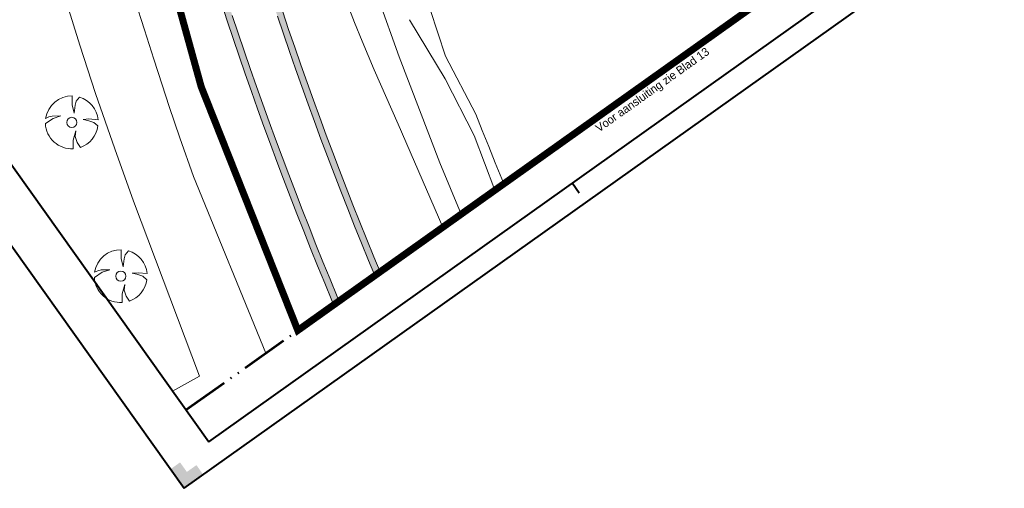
# Model space of a CAD drawing. Header units: metres. Extents: x 148316 to 148653, y 486436 to 486744.
# Tile 6 of 110: x 148400 to 148483, y 486436 to 486476. Entities that reach past the tile are written whole.
import ezdxf

# ---------------------------------------------------------------- set-up
doc = ezdxf.new("R2010")
doc.units = ezdxf.units.M
doc.header["$MEASUREMENT"] = 0
doc.linetypes.add('bladgr', pattern=[6.12, 4, -0.66, 0.07, -0.66, 0.07, -0.66])
for name, color, linetype, lineweight in [('BWR-best-situatie', 2, 'Continuous', 13), ('TOP-L-topo objecten punt', 7, 'Continuous', 0), ('TOP-L-topo objecten vlak', 7, 'Continuous', 0), ('WVB-alg-bladgrens', 2, 'bladgr', 53), ('WVB-alg-onderhoek', 7, 'Continuous', 30), ('WVB-alg-werkgrens', 6, 'Continuous', 53), ('WVB-raster-80%', 252, 'Continuous', 30), ('WVB-tekst-dik 035', 1, 'Continuous', 40)]:
    doc.layers.add(name, color=color, linetype=linetype, lineweight=lineweight)
doc.styles.add('Style-WORKING', font='WORKING.shx')

# ---------------------------------------------------------------- blocks, each defined once
blk = doc.blocks.new('BBOOM')
at = {"layer": 'BWR-best-situatie'}
for p, q in [((0.016, 0.603), (0.016, 0.9)), ((0.016, 0.804), (0.016, 0.871)), ((0.15, 0.72), (0.116, 0.586)), ((0.26, 0.861), (0.15, 0.72)), ((0.083, 0.318), (0.016, 0.603)), ((0.116, 0.586), (0.083, 0.318)), ((-0.9, -0.042), (-0.637, 0.135)), ((-0.787, 0.185), (-0.89, 0.134)), ((-0.67, 0.217), (-0.787, 0.185)), ((-0.368, 0.218), (-0.67, 0.217)), ((-0.637, 0.135), (-0.368, 0.218)), ((0.384, 0.1), (0.586, 0.117)), ((0.551, 0.067), (0.384, 0.1)), ((0.752, 0), (0.551, 0.067)), ((0.586, 0.117), (0.895, 0.092)), ((0.89, -0.121), (0.752, 0)), ((0.133, -0.283), (0.05, -0.603)), ((0.116, -0.484), (0.133, -0.283)), ((0.05, -0.603), (0.051, -0.899)), ((0.184, -0.685), (0.116, -0.484)), ((0.293, -0.851), (0.184, -0.685))]:
    blk.add_line(p, q, dxfattribs=at)
blk.add_circle((0, 0), 0.174, dxfattribs=at)
for start, end in [(88.9495, 171.4867), (5.8447, 73.1614), (182.6375, 273.2485), (289.0687, 352.197)]:
    blk.add_arc((-0.001, 0), 0.9, start, end, dxfattribs=at)

msp = doc.modelspace()

# ---------------------------------------------------------------- hatches: boundary and pattern name
at = {"layer": 'WVB-alg-onderhoek', "lineweight": 40}
msp.add_hatch(color=256, dxfattribs=at).paths.add_polyline_path([(148413.612, 486436.479), (148412.452, 486438.109), (148413.267, 486438.688), (148413.847, 486437.874), (148414.661, 486438.454), (148415.241, 486437.639)])
at = {"layer": 'WVB-raster-80%', "lineweight": 0}
for points in [[(148426.349, 486452.101), (148426.813, 486452.432), (148426.65, 486452.82), (148426.038, 486454.295), (148425.432, 486455.773), (148424.835, 486457.254), (148424.244, 486458.738), (148423.66, 486460.224), (148423.084, 486461.714), (148422.514, 486463.206), (148421.952, 486464.701), (148421.397, 486466.198), (148420.849, 486467.698), (148420.309, 486469.201), (148419.775, 486470.707), (148419.249, 486472.215), (148418.731, 486473.725), (148418.219, 486475.238), (148417.715, 486476.753), (148417.218, 486478.271), (148416.728, 486479.791), (148416.246, 486481.314), (148415.771, 486482.838), (148415.303, 486484.365), (148414.843, 486485.895), (148414.39, 486487.426), (148413.944, 486488.96), (148413.506, 486490.495), (148413.075, 486492.033), (148412.652, 486493.573), (148412.236, 486495.115), (148411.827, 486496.659), (148411.426, 486498.205), (148411.032, 486499.753), (148410.646, 486501.302), (148410.267, 486502.854), (148409.896, 486504.407), (148409.566, 486505.822), (148409.243, 486507.238), (148408.927, 486508.656), (148408.619, 486510.075), (148408.318, 486511.497), (148408.024, 486512.919), (148407.737, 486514.343), (148407.458, 486515.769), (148407.186, 486517.196), (148406.922, 486518.624), (148406.664, 486520.054), (148406.414, 486521.485), (148406.172, 486522.917), (148405.937, 486524.351), (148405.709, 486525.786), (148405.488, 486527.222), (148405.275, 486528.658), (148405.07, 486530.097), (148404.871, 486531.536), (148404.68, 486532.976), (148404.497, 486534.417), (148404.321, 486535.859), (148404.152, 486537.302), (148403.991, 486538.745), (148403.837, 486540.19), (148403.69, 486541.635), (148403.551, 486543.081), (148403.455, 486544.134), (148403.003, 486544.104), (148403.167, 486541.823), (148403.316, 486540.347), (148403.471, 486538.873), (148403.635, 486537.399), (148403.806, 486535.926), (148403.985, 486534.453), (148404.171, 486532.982), (148404.365, 486531.512), (148404.567, 486530.043), (148404.776, 486528.575), (148404.993, 486527.108), (148405.217, 486525.642), (148405.449, 486524.177), (148405.689, 486522.713), (148405.936, 486521.251), (148406.191, 486519.79), (148406.453, 486518.331), (148406.723, 486516.872), (148407.001, 486515.416), (148407.286, 486513.96), (148407.579, 486512.506), (148407.879, 486511.054), (148408.186, 486509.603), (148408.501, 486508.154), (148408.824, 486506.707), (148409.154, 486505.261), (148409.492, 486503.817), (148409.862, 486502.271), (148410.24, 486500.727), (148410.625, 486499.185), (148411.018, 486497.644), (148411.418, 486496.106), (148411.825, 486494.569), (148412.24, 486493.035), (148412.662, 486491.502), (148413.092, 486489.972), (148413.529, 486488.443), (148413.973, 486486.917), (148414.425, 486485.393), (148414.883, 486483.871), (148415.35, 486482.351), (148415.823, 486480.834), (148416.304, 486479.319), (148416.792, 486477.806), (148417.287, 486476.295), (148417.79, 486474.787), (148418.3, 486473.282), (148418.817, 486471.778), (148419.341, 486470.278), (148419.872, 486468.78), (148420.411, 486467.284), (148420.957, 486465.791), (148421.51, 486464.301), (148422.07, 486462.813), (148422.637, 486461.328), (148423.212, 486459.846), (148423.793, 486458.366), (148424.382, 486456.89), (148424.978, 486455.416), (148425.58, 486453.945), (148426.19, 486452.477)], [(148429.847, 486454.591), (148430.293, 486454.908), (148429.765, 486456.184), (148429.164, 486457.657), (148428.57, 486459.133), (148427.983, 486460.612), (148427.403, 486462.093), (148426.831, 486463.577), (148426.265, 486465.064), (148425.707, 486466.554), (148425.156, 486468.047), (148424.613, 486469.542), (148424.076, 486471.04), (148423.547, 486472.54), (148423.025, 486474.043), (148422.51, 486475.548), (148422.003, 486477.056), (148421.503, 486478.566), (148421.01, 486480.079), (148420.525, 486481.594), (148420.047, 486483.111), (148419.576, 486484.631), (148419.112, 486486.153), (148418.656, 486487.677), (148418.207, 486489.203), (148417.766, 486490.732), (148417.332, 486492.262), (148416.906, 486493.795), (148416.487, 486495.33), (148416.075, 486496.867), (148415.671, 486498.405), (148415.274, 486499.946), (148414.884, 486501.488), (148414.502, 486503.033), (148414.128, 486504.579), (148413.798, 486505.985), (148413.476, 486507.393), (148413.161, 486508.803), (148412.853, 486510.214), (148412.552, 486511.626), (148412.259, 486513.041), (148411.973, 486514.456), (148411.694, 486515.874), (148411.422, 486517.292), (148411.158, 486518.712), (148410.901, 486520.133), (148410.651, 486521.556), (148410.409, 486522.98), (148410.174, 486524.405), (148409.947, 486525.831), (148409.726, 486527.259), (148409.513, 486528.687), (148409.308, 486530.117), (148409.11, 486531.547), (148408.919, 486532.979), (148408.735, 486534.412), (148408.559, 486535.845), (148408.39, 486537.28), (148408.229, 486538.715), (148408.075, 486540.151), (148407.928, 486541.588), (148407.789, 486543.026), (148407.634, 486544.408), (148407.151, 486544.383), (148407.151, 486544.376), (148407.273, 486543.053), (148407.414, 486541.597), (148407.563, 486540.143), (148407.719, 486538.69), (148407.882, 486537.237), (148408.053, 486535.785), (148408.232, 486534.334), (148408.417, 486532.884), (148408.61, 486531.435), (148408.81, 486529.987), (148409.018, 486528.54), (148409.233, 486527.094), (148409.455, 486525.649), (148409.685, 486524.205), (148409.922, 486522.762), (148410.166, 486521.321), (148410.417, 486519.881), (148410.676, 486518.442), (148410.942, 486517.004), (148411.216, 486515.568), (148411.496, 486514.134), (148411.784, 486512.7), (148412.079, 486511.269), (148412.382, 486509.838), (148412.692, 486508.41), (148413.008, 486506.982), (148413.333, 486505.557), (148413.664, 486504.133), (148414.04, 486502.591), (148414.424, 486501.051), (148414.815, 486499.514), (148415.214, 486497.977), (148415.619, 486496.443), (148416.032, 486494.911), (148416.453, 486493.381), (148416.881, 486491.853), (148417.316, 486490.326), (148417.758, 486488.802), (148418.208, 486487.281), (148418.665, 486485.761), (148419.129, 486484.243), (148419.6, 486482.728), (148420.079, 486481.215), (148420.565, 486479.704), (148421.058, 486478.196), (148421.559, 486476.69), (148422.066, 486475.186), (148422.581, 486473.685), (148423.103, 486472.187), (148423.632, 486470.691), (148424.168, 486469.197), (148424.712, 486467.706), (148425.262, 486466.218), (148425.82, 486464.732), (148426.385, 486463.249), (148426.957, 486461.769), (148427.536, 486460.291), (148428.122, 486458.816), (148428.715, 486457.344), (148429.315, 486455.875)]]:
    msp.add_hatch(color=256, dxfattribs=at).paths.add_polyline_path(points, flags=0)

# ---------------------------------------------------------------- linework, layer by layer
at = {"layer": 'TOP-L-topo objecten vlak', "color": 7, "linetype": 'Continuous', "lineweight": 0}
for p, q in [((148428.71, 486482.219), (148431.932, 486473.216)), ((148427.165, 486478.626), (148428.127, 486476.158)), ((148428.127, 486476.158), (148428.769, 486474.565)), ((148435.83, 486471.355), (148432.79, 486476.385)), ((148428.769, 486474.565), (148429.791, 486472.115)), ((148431.932, 486473.216), (148435.381, 486464.197)), ((148429.791, 486472.115), (148431.833, 486467.487)), ((148438.307, 486466.524), (148435.83, 486471.355)), ((148431.833, 486467.487), (148435.643, 486458.716)), ((148440.074, 486461.869), (148438.307, 486466.524)), ((148435.381, 486464.197), (148437.19, 486459.817))]:
    msp.add_line(p, q, dxfattribs=at)
at = {"layer": 'TOP-L-topo objecten vlak', "color": 7, "linetype": 'Continuous', "lineweight": 0, "flags": 128}
for points in [[(148392.19, 486533.769), (148392.952, 486524.534), (148392.948, 486522.228), (148393.499, 486519.074), (148393.897, 486516.954), (148394.482, 486514.044), (148395.099, 486511.181), (148395.98, 486507.4), (148396.974, 486502.815), (148397.618, 486500), (148398.047, 486498.182), (148398.432, 486496.59), (148399.03, 486494.183), (148400.535, 486488.437), (148401.377, 486485.392), (148402.022, 486483.132), (148402.347, 486482.017), (148403.651, 486477.678), (148404.735, 486474.224), (148406.082, 486470.106), (148407.703, 486465.378), (148409.3, 486460.93), (148414.91, 486446.04), (148412.628, 486444.759)], [(148420.555, 486447.977), (148414.42, 486463.02), (148413.259, 486466.329), (148412.352, 486468.989), (148411.738, 486470.831), (148411.025, 486473.013), (148410.227, 486475.511), (148409.421, 486478.103), (148409.104, 486479.139), (148408.417, 486481.431), (148407.423, 486484.848), (148406.417, 486488.445), (148405.782, 486490.794), (148405.086, 486493.442), (148404.387, 486496.188), (148403.749, 486498.78), (148403.456, 486500), (148402.835, 486502.646), (148402.123, 486505.799), (148401.61, 486508.16), (148400.84, 486511.38), (148400.495, 486512.911), (148399.819, 486516.113), (148399.404, 486518.229)], [(148440.836, 486462.412), (148440.666, 486462.822), (148440.102, 486464.199), (148439.546, 486465.58), (148438.996, 486466.963), (148438.452, 486468.349), (148435.863, 486473.274), (148433.899, 486479.269)]]:
    msp.add_lwpolyline(points, dxfattribs=at)
at = {"layer": 'WVB-alg-bladgrens', "linetype": 'bladgr'}
msp.add_line((148413.773, 486443.15), (148504.651, 486507.831), dxfattribs=at)
at = {"layer": 'WVB-alg-onderhoek', "lineweight": 40}
for p, q in [((148413.612, 486436.479), (148653.138, 486606.958)), ((148316.079, 486573.514), (148413.612, 486436.479))]:
    msp.add_line(p, q, dxfattribs=at)
at = {"layer": 'WVB-alg-onderhoek', "lineweight": 40, "flags": 128}
msp.add_lwpolyline([(148415.711, 486440.428), (148650.349, 486607.428), (148555.136, 486741.204), (148320.498, 486574.204)], close=True, dxfattribs=at)
msp.add_lwpolyline([(148446.67, 486462.463), (148447.25, 486461.648)], dxfattribs=at)
at = {"layer": 'WVB-alg-werkgrens', "const_width": 0.6, "flags": 128}
msp.add_lwpolyline([(148397.936, 486549.438), (148405.482, 486505.39), (148415.064, 486470.684), (148423.293, 486449.926), (148506.104, 486508.865), (148503.707, 486513.24), (148481.942, 486546.496), (148467.069, 486571.104), (148465.646, 486580.023), (148463.023, 486584.396), (148459.628, 486589.156), (148467.816, 486596.834), (148463.424, 486603.18), (148478.017, 486613.277), (148497.467, 486632.243), (148554.728, 486672.795)], dxfattribs=at)
at = {"layer": 'WVB-raster-80%', "lineweight": 0, "flags": 128}
for points in [[(148416.792, 486477.806), (148417.287, 486476.295), (148417.79, 486474.787), (148418.3, 486473.282), (148418.817, 486471.778), (148419.341, 486470.278), (148419.872, 486468.78), (148420.411, 486467.284), (148420.957, 486465.791), (148421.51, 486464.301), (148422.07, 486462.813), (148422.637, 486461.328), (148423.212, 486459.846), (148423.793, 486458.366), (148424.382, 486456.89), (148424.978, 486455.416), (148425.58, 486453.945), (148426.19, 486452.477), (148426.349, 486452.101), (148426.813, 486452.432), (148426.65, 486452.82), (148426.038, 486454.295), (148425.432, 486455.773), (148424.835, 486457.254), (148424.244, 486458.738), (148423.66, 486460.224), (148423.084, 486461.714), (148422.514, 486463.206), (148421.952, 486464.701), (148421.397, 486466.198), (148420.849, 486467.698), (148420.309, 486469.201), (148419.775, 486470.707), (148419.249, 486472.215), (148418.731, 486473.725), (148418.219, 486475.238), (148417.715, 486476.753)], [(148421.559, 486476.69), (148422.066, 486475.186), (148422.581, 486473.685), (148423.103, 486472.187), (148423.632, 486470.691), (148424.168, 486469.197), (148424.712, 486467.706), (148425.262, 486466.218), (148425.82, 486464.732), (148426.385, 486463.249), (148426.957, 486461.769), (148427.536, 486460.291), (148428.122, 486458.816), (148428.715, 486457.344), (148429.315, 486455.875), (148429.847, 486454.591), (148430.293, 486454.908), (148429.765, 486456.184), (148429.164, 486457.657), (148428.57, 486459.133), (148427.983, 486460.612), (148427.403, 486462.093), (148426.831, 486463.577), (148426.265, 486465.064), (148425.707, 486466.554), (148425.156, 486468.047), (148424.613, 486469.542), (148424.076, 486471.04), (148423.547, 486472.54), (148423.025, 486474.043), (148422.51, 486475.548), (148422.003, 486477.056)]]:
    msp.add_lwpolyline(points, dxfattribs=at)

# ---------------------------------------------------------------- block references
at = {"layer": 'TOP-L-topo objecten punt', "color": 7, "linetype": 'Continuous', "lineweight": 0, "xscale": 2.5, "yscale": 2.5, "zscale": 2.5}
for p in [(148404.05, 486467.64), (148408.223, 486454.549)]:
    msp.add_blockref('BBOOM', p, dxfattribs=at)

# ---------------------------------------------------------------- texts
at = {"layer": 'WVB-tekst-dik 035', "linetype": 'Continuous', "style": 'Style-WORKING'}
msp.add_text('Voor aansluiting zie Blad 13', height=0.7, rotation=35.4407, dxfattribs=at).set_placement((148448.94, 486466.774))

doc.saveas('drawing.dxf')
